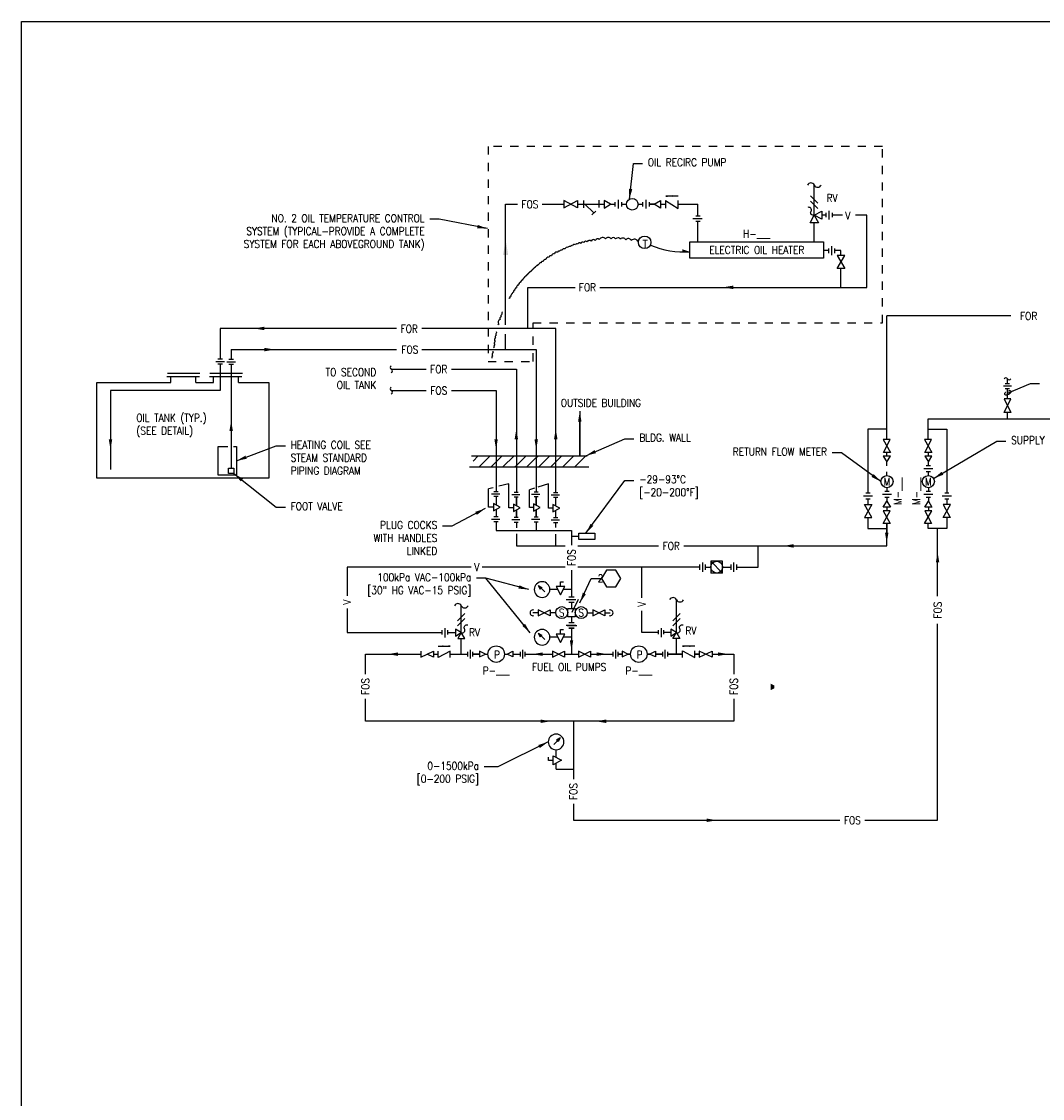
# Model space of a CAD drawing. Header units: inches. Extents: x 3 to 51.9, y 6.1 to 32.1.
# Tile 2 of 5: x 14.9 to 27.2, y 19.1 to 32.1. Entities that reach past the tile are written whole.
import ezdxf
from ezdxf.enums import TextEntityAlignment as Align

# ---------------------------------------------------------------- set-up
doc = ezdxf.new("R2010")
doc.units = ezdxf.units.IN
doc.header["$LTSCALE"] = 0.375
doc.header["$MEASUREMENT"] = 0
doc.linetypes.add('HIDDEN', pattern=[0.375, 0.25, -0.125])
doc.layers.get('0').update_dxf_attribs({"linetype": 'CONTINUOUS'})
doc.layers.add('G-ANNO-NPLT', color=7, linetype='CONTINUOUS', plot=False)
for name, color, linetype in [('M-DETL-HEVY', 5, 'CONTINUOUS'), ('M-DETL-MEDM', 4, 'CONTINUOUS'), ('M-DETL-PATT', 8, 'CONTINUOUS'), ('M-DETL-TEXT', 2, 'CONTINUOUS'), ('M-DETL-THIN', 2, 'CONTINUOUS')]:
    doc.layers.add(name, color=color, linetype=linetype)
doc.styles.add('Romans', font='romans.shx', dxfattribs={"width": 0.85})
doc.dimstyles.new('VA-Lead', dxfattribs={"dimtxt": 0.09375, "dimasz": 0.125, "dimexe": 0.125, "dimexo": 0.03125, "dimgap": 0.02, "dimtad": 1, "dimdec": 5, "dimzin": 0, "dimdsep": 46, "dimlunit": 4, "dimtxsty": 'Romans', "dimcen": 0.125, "dimclrd": 256, "dimclre": 256, "dimclrt": 256, "dimadec": 0, "dimazin": 0, "dimtfac": 1, "dimtdec": 5, "dimtofl": 0, "dimtmove": 0, "dimatfit": 3, "dimfxl": 1, "dimfrac": 2, "dimtolj": 1, "dimtzin": 0, "dimlwd": -1, "dimlwe": -1, "dimarcsym": 0})
doc.dimstyles.new('VA-Loop', dxfattribs={"dimtxt": 0.09375, "dimasz": 0.125, "dimexe": 0.125, "dimexo": 0.03125, "dimgap": 0.02, "dimtad": 1, "dimdec": 5, "dimzin": 0, "dimdsep": 46, "dimlunit": 4, "dimtxsty": 'Romans', "dimcen": 0.125, "dimclrd": 256, "dimclre": 256, "dimclrt": 256, "dimadec": 0, "dimazin": 0, "dimtfac": 1, "dimtdec": 5, "dimtofl": 0, "dimtmove": 0, "dimatfit": 3, "dimldrblk": 'dimloop1', "dimfxl": 1, "dimfrac": 2, "dimtolj": 1, "dimtzin": 0, "dimlwd": -1, "dimlwe": -1, "dimarcsym": 0})

# ---------------------------------------------------------------- blocks, each defined once
blk = doc.blocks.new('dimloop1')
blk.add_line((-0.38, 0), (-1, 0))
blk.add_lwpolyline([(0.15, -0.12, 0.038212), (0.21, -0.1, 0.102096), (0.28, -0.05, 0.184921), (0.3, 0, 0.184921), (0.28, 0.05, 0.102096), (0.21, 0.1, 0.060952), (0.12, 0.13, 0.047258), (-0.01, 0.14), (-0.08, 0.14, 0.047258), (-0.2, 0.13, 0.060952), (-0.29, 0.1, 0.102096), (-0.36, 0.05, 0.184921), (-0.38, 0, 0.184921), (-0.36, -0.05, 0.102096), (-0.29, -0.1, 0.060952), (-0.2, -0.13, 0.011023), (-0.17, -0.13, 0.047258)], format="xyb")
blk = doc.blocks.new('A$C2b54c17e')
at = {"layer": 'M-DETL-THIN'}
for centre, start, end in [((0.022, 0.022), 24.886, 155.8557), ((0.063, 0.041), 204.886, 335.8557)]:
    blk.add_arc(centre, 0.0225, start, end, dxfattribs=at)
blk = doc.blocks.new('A$Ce730c511')
at = {"layer": 'M-DETL-THIN'}
for centre, start, end in [((0.041, 0.063), 114.1443, 245.114), ((0.022, 0.022), 294.1443, 65.114)]:
    blk.add_arc(centre, 0.0225, start, end, dxfattribs=at)
blk = doc.blocks.new('A$C454ca453')
at = {"layer": 'M-DETL-MEDM', "linetype": 'Continuous'}
for centre, start, end in [((0.046, 0.046), 24.886, 155.8557), ((0.128, 0.084), 204.886, 335.8557)]:
    blk.add_arc(centre, 0.0455, start, end, dxfattribs=at)

msp = doc.modelspace()

# ---------------------------------------------------------------- hatches: boundary and pattern name
at = {"layer": 'M-DETL-TEXT'}
h = msp.add_hatch(color=1, dxfattribs=at)
h.dxf.hatch_style = 1
edge = h.paths.add_edge_path()
edge.add_line((23.964078, 24.079704), (23.919259, 24.101884))
edge.add_line((23.919259, 24.101884), (23.919259, 24.026474))
edge.add_line((23.919259, 24.026474), (23.964078, 24.048655))

# ---------------------------------------------------------------- linework, layer by layer
at = {"layer": 'G-ANNO-NPLT', "color": 1}
msp.add_lwpolyline([(14.864454, 32.107543), (41.181544, 32.107543), (41.181544, 13.755743), (14.864454, 13.755743)], close=True, dxfattribs=at)
at = {"layer": 'M-DETL-HEVY', "linetype": 'Continuous'}
for p, q in [((15.773428, 26.588346), (15.773428, 27.742249)), ((15.773428, 27.742249), (16.669757, 27.742249)), ((17.014113, 27.813666), (16.622078, 27.813666)), ((17.019409, 27.854853), (16.627374, 27.854853)), ((16.669757, 27.742249), (16.669757, 27.813666)), ((16.971731, 27.742249), (16.971731, 27.813666)), ((16.971731, 27.742249), (17.183641, 27.742249)), ((17.527997, 27.813666), (17.135962, 27.813666)), ((17.533294, 27.854853), (17.141259, 27.854853)), ((17.183641, 27.742249), (17.183641, 27.813666)), ((17.485615, 27.742249), (17.485615, 27.813666)), ((17.485615, 27.742249), (17.85222, 27.742249)), ((17.85222, 27.742249), (17.85222, 26.588346)), ((17.85222, 26.588346), (15.773428, 26.588346))]:
    msp.add_line(p, q, dxfattribs=at)
at = {"layer": 'M-DETL-HEVY', "linetype": 'HIDDEN'}
msp.add_lwpolyline([(25.269601, 28.463692), (25.269601, 30.598353), (20.501859, 30.598353), (20.501859, 27.998671), (21.046039, 27.998671), (21.046039, 28.463692), (25.269601, 28.463692)], dxfattribs=at)
at = {"layer": 'M-DETL-HEVY', "linetype": 'Continuous'}
msp.add_lwpolyline([(24.557809, 29.445513), (24.557809, 29.247524), (22.941752, 29.247524), (22.941752, 29.445513)], close=True, dxfattribs=at)
at = {"layer": 'M-DETL-MEDM', "linetype": 'Continuous'}
for p, q in [((24.445456, 29.768269), (24.445456, 30.130159)), ((21.654137, 29.942315), (21.654137, 29.855457)), ((21.842892, 29.948878), (21.842892, 29.85756)), ((22.077818, 29.845648), (22.077818, 29.950864)), ((22.413684, 29.845648), (22.413684, 29.950864)), ((22.64861, 29.943921), (22.64861, 29.852603)), ((21.502269, 29.898262), (21.503057, 29.898262)), ((21.673142, 29.898262), (21.782771, 29.794965)), ((21.804203, 29.815414), (21.756935, 29.770317)), ((22.036962, 29.873441), (22.036962, 29.923071)), ((22.118675, 29.873441), (22.118675, 29.923071)), ((22.372827, 29.873441), (22.372827, 29.923071)), ((22.454541, 29.873441), (22.454541, 29.923071)), ((22.510719, 29.898262), (22.454541, 29.898262)), ((24.622921, 29.821087), (24.622921, 29.715451)), ((23.089444, 29.722871), (22.976012, 29.722871)), ((23.065565, 29.75536), (23.011834, 29.75536)), ((23.065565, 29.690383), (23.011834, 29.690383)), ((24.585313, 29.795566), (24.585313, 29.740972)), ((24.660528, 29.795566), (24.660528, 29.740972)), ((24.61555, 29.363467), (24.61555, 29.308873)), ((24.653158, 29.390797), (24.653158, 29.281573)), ((24.690765, 29.363467), (24.690765, 29.308873)), ((17.318748, 27.995165), (17.211599, 27.995165)), ((17.291962, 28.026414), (17.238385, 28.026414)), ((17.451337, 27.991), (17.344188, 27.991)), ((17.42455, 28.022249), (17.370974, 28.022249)), ((17.291962, 27.963916), (17.238385, 27.963916)), ((17.42455, 27.959751), (17.370974, 27.959751)), ((26.827636, 27.698618), (26.732098, 27.698618)), ((26.805923, 27.727904), (26.753811, 27.727904)), ((26.805923, 27.669331), (26.753811, 27.669331)), ((17.427824, 26.971062), (17.460652, 26.971062)), ((20.301615, 26.858333), (21.702006, 26.858333)), ((20.278658, 26.724003), (21.720454, 26.724003)), ((25.878951, 26.701843), (25.768359, 26.701843)), ((25.849091, 26.737966), (25.798219, 26.737966)), ((25.849091, 26.66572), (25.798219, 26.66572)), ((20.643763, 26.394081), (20.544506, 26.394081)), ((20.623912, 26.423662), (20.574282, 26.423662)), ((20.623912, 26.3645), (20.574282, 26.3645)), ((20.887696, 26.386673), (20.788439, 26.386673)), ((20.867845, 26.416254), (20.818215, 26.416254)), ((20.867845, 26.357092), (20.818215, 26.357092)), ((20.844342, 26.254355), (20.844342, 26.357092)), ((21.127825, 26.390429), (21.028568, 26.390429)), ((21.107974, 26.42001), (21.058344, 26.42001)), ((21.107974, 26.360849), (21.058344, 26.360849)), ((21.084472, 26.258112), (21.084472, 26.360849)), ((21.364168, 26.382712), (21.264911, 26.382712)), ((21.344317, 26.412293), (21.294687, 26.412293)), ((21.344317, 26.353131), (21.294687, 26.353131)), ((25.1487, 26.368984), (25.038109, 26.368984)), ((25.118841, 26.405107), (25.067968, 26.405107)), ((25.118841, 26.332861), (25.067968, 26.332861)), ((25.378951, 26.390191), (25.268359, 26.390191)), ((25.349091, 26.426314), (25.298219, 26.426314)), ((25.349091, 26.354069), (25.298219, 26.354069)), ((25.878951, 26.390191), (25.768359, 26.390191)), ((25.849091, 26.426314), (25.798219, 26.426314)), ((25.849091, 26.354069), (25.798219, 26.354069)), ((26.102563, 26.368984), (25.991972, 26.368984)), ((26.072703, 26.405107), (26.021831, 26.405107)), ((26.072703, 26.332861), (26.021831, 26.332861)), ((20.566381, 26.236785), (20.507628, 26.236785)), ((20.844342, 26.111882), (20.844342, 26.202675)), ((20.643763, 26.089709), (20.544506, 26.089709)), ((20.623912, 26.11929), (20.574282, 26.11929)), ((20.623912, 26.060129), (20.574282, 26.060129)), ((20.887696, 26.082301), (20.788439, 26.082301)), ((20.867845, 26.111882), (20.818215, 26.111882)), ((20.867845, 26.05272), (20.818215, 26.05272)), ((21.127825, 26.086058), (21.028568, 26.086058)), ((21.107974, 26.115639), (21.058344, 26.115639)), ((21.107974, 26.056477), (21.058344, 26.056477)), ((21.364168, 26.07834), (21.264911, 26.07834)), ((21.344317, 26.107921), (21.294687, 26.107921)), ((21.344317, 26.048759), (21.294687, 26.048759)), ((23.06173, 25.4804), (23.06173, 25.542554)), ((23.096485, 25.455359), (23.096485, 25.568762)), ((23.13124, 25.480984), (23.13124, 25.543138)), ((23.337483, 25.583277), (23.195048, 25.583277)), ((23.195048, 25.583277), (23.195048, 25.440844)), ((23.337483, 25.440844), (23.195048, 25.583277)), ((23.337483, 25.440844), (23.337483, 25.583277)), ((23.439543, 25.480984), (23.439543, 25.543138)), ((23.474298, 25.454776), (23.474298, 25.568179)), ((23.509053, 25.4804), (23.509053, 25.542554)), ((23.337483, 25.440844), (23.195048, 25.440844)), ((21.324888, 25.278061), (21.376075, 25.175631)), ((21.432136, 25.278061), (21.324888, 25.278061)), ((21.376075, 25.175631), (21.432136, 25.278061)), ((21.378511, 25.333068), (21.415072, 25.333068)), ((21.378511, 25.278061), (21.378511, 25.333068)), ((21.541849, 25.148381), (21.477699, 25.148381)), ((20.178864, 24.721346), (20.178864, 25.045051)), ((21.564488, 25.116111), (21.447512, 25.116111)), ((21.541849, 25.083841), (21.477699, 25.083841)), ((21.593363, 25.122333), (21.515867, 24.964757)), ((22.780518, 24.721346), (22.780518, 25.117067)), ((21.18052, 24.959554), (21.180325, 24.959554)), ((21.841997, 24.959554), (21.842192, 24.959554)), ((19.948814, 24.697509), (19.948814, 24.748746)), ((19.981767, 24.773144), (19.981767, 24.663351)), ((20.014719, 24.697509), (20.014719, 24.748746)), ((21.378511, 24.756572), (21.415072, 24.756572)), ((21.378511, 24.701565), (21.378511, 24.756572)), ((21.564488, 24.806204), (21.447512, 24.806204)), ((21.458029, 24.806204), (21.575005, 24.806204)), ((21.541849, 24.838474), (21.477699, 24.838474)), ((21.541849, 24.773934), (21.477699, 24.773934)), ((21.480669, 24.773934), (21.544818, 24.773934)), ((22.562121, 24.700606), (22.562121, 24.751843)), ((22.595074, 24.776241), (22.595074, 24.666449)), ((22.628026, 24.700606), (22.628026, 24.751843)), ((21.343281, 24.664761), (21.250457, 24.664761)), ((21.324888, 24.701565), (21.376075, 24.599134)), ((21.432136, 24.701565), (21.324888, 24.701565)), ((21.376075, 24.599134), (21.432136, 24.701565)), ((21.511259, 24.664761), (21.411992, 24.664761)), ((22.710282, 24.721346), (22.628026, 24.721346)), ((20.25512, 24.489772), (20.25512, 24.430564)), ((20.284412, 24.513681), (20.284412, 24.406654)), ((20.313704, 24.489772), (20.313704, 24.430564)), ((20.470889, 24.460168), (20.399244, 24.496116)), ((20.731831, 24.460168), (20.803476, 24.496116)), ((20.889016, 24.489772), (20.889016, 24.430564)), ((20.918309, 24.513681), (20.918309, 24.406654)), ((20.947601, 24.489772), (20.947601, 24.430564)), ((22.011781, 24.489772), (22.011781, 24.430564)), ((22.041073, 24.513681), (22.041073, 24.406654)), ((22.070365, 24.489772), (22.070365, 24.430564)), ((22.193373, 24.460168), (22.121728, 24.496116)), ((22.454315, 24.460168), (22.52596, 24.496116)), ((22.6115, 24.489772), (22.6115, 24.430564)), ((22.640793, 24.513681), (22.640793, 24.406654)), ((22.670085, 24.489772), (22.670085, 24.430564)), ((19.76603, 24.460168), (19.767896, 24.460168)), ((20.399244, 24.460168), (20.313704, 24.460168)), ((22.121728, 24.460168), (22.070365, 24.460168)), ((22.52596, 24.460168), (22.6115, 24.460168)), ((22.6115, 24.460168), (22.52596, 24.460168)), ((23.055289, 24.460605), (22.99949, 24.460605)), ((23.133721, 24.460605), (23.131854, 24.460605)), ((21.233277, 23.176664), (21.233277, 23.213226)), ((21.288284, 23.176664), (21.233277, 23.176664))]:
    msp.add_line(p, q, dxfattribs=at)
at = {"layer": 'M-DETL-MEDM', "linetype": 'ByBlock'}
for p, q in [((21.654137, 29.898262), (21.842892, 29.898262)), ((21.288284, 23.230287), (21.390714, 23.1791)), ((21.288284, 23.123039), (21.288284, 23.230287)), ((21.390714, 23.1791), (21.288284, 23.123039))]:
    msp.add_line(p, q, dxfattribs=at)
at = {"layer": 'M-DETL-MEDM', "linetype": 'Continuous'}
for points in [[(21.585383, 29.942315), (21.585383, 29.853786), (21.419944, 29.942315), (21.419944, 29.853786), (21.585383, 29.942315)], [(21.904177, 29.944914), (21.904177, 29.85161), (21.980784, 29.898262), (21.904177, 29.944914)], [(22.587325, 29.944914), (22.587325, 29.85161), (22.510719, 29.898262), (22.587325, 29.944914)], [(22.64861, 29.943921), (22.801852, 29.849211), (22.801852, 29.943921)], [(24.538142, 29.81719), (24.538142, 29.719348), (24.445456, 29.768269), (24.538142, 29.81719)], [(24.494377, 29.675583), (24.396535, 29.675583), (24.445456, 29.768269), (24.494377, 29.675583)], [(24.812825, 29.122662), (24.720057, 29.122662), (24.812825, 29.280599), (24.720057, 29.280599), (24.812825, 29.122662)], [(26.81895, 27.54544), (26.740781, 27.54544), (26.81895, 27.383253), (26.740781, 27.383253), (26.81895, 27.54544)], [(17.460652, 26.971062), (17.460652, 26.623235), (17.238883, 26.623235), (17.238883, 26.971062), (17.357148, 26.971062)], [(25.363468, 27.054267), (25.277204, 27.054267), (25.366787, 26.897732), (25.280523, 26.897732), (25.363468, 27.054267)], [(25.863468, 27.054267), (25.777204, 27.054267), (25.866787, 26.897732), (25.780523, 26.897732), (25.863468, 27.054267)], [(25.36583, 26.853215), (25.27957, 26.853215), (25.323655, 26.784411), (25.36583, 26.853215)], [(25.866785, 26.853215), (25.780525, 26.853215), (25.823655, 26.784411), (25.86583, 26.853215)], [(25.36583, 26.238819), (25.27957, 26.238819), (25.323655, 26.307624), (25.36583, 26.238819)], [(25.866785, 26.238819), (25.780525, 26.238819), (25.823655, 26.307624), (25.86583, 26.238819)], [(20.566381, 26.2798), (20.566381, 26.190842), (20.647587, 26.236756), (20.566381, 26.2798)], [(20.810314, 26.272392), (20.810314, 26.183434), (20.891519, 26.229348), (20.810314, 26.272392)], [(21.050443, 26.276149), (21.050443, 26.18719), (21.131649, 26.233104), (21.050443, 26.276149)], [(21.286786, 26.268431), (21.286786, 26.179473), (21.367992, 26.225387), (21.286786, 26.268431)], [(25.053592, 26.112606), (25.139856, 26.112606), (25.053592, 26.269141), (25.139856, 26.269141), (25.053592, 26.112606)], [(25.363468, 26.037768), (25.277204, 26.037768), (25.363468, 26.194302), (25.277204, 26.194302), (25.363468, 26.037768)], [(25.863468, 26.037768), (25.777204, 26.037768), (25.866787, 26.194302), (25.780523, 26.194302), (25.863468, 26.037768)], [(26.090399, 26.112606), (26.004136, 26.112606), (26.090399, 26.269141), (26.004136, 26.269141), (26.08708, 26.112606)], [(21.252956, 24.994008), (21.252956, 24.925192), (21.107889, 24.994008), (21.107889, 24.925192), (21.252956, 24.994008)], [(21.769562, 24.994008), (21.769562, 24.925192), (21.914628, 24.994008), (21.914628, 24.925192), (21.769562, 24.994008)], [(20.108627, 24.762562), (20.108627, 24.678186), (20.178864, 24.721346), (20.108627, 24.762562)], [(22.710282, 24.762562), (22.710282, 24.678186), (22.780518, 24.721346), (22.710282, 24.762562)], [(20.137648, 24.65111), (20.222024, 24.65111), (20.178864, 24.721346), (20.137648, 24.65111)], [(22.821734, 24.65111), (22.737358, 24.65111), (22.780518, 24.721346), (22.821734, 24.65111)], [(19.689464, 24.495882), (19.689464, 24.423581), (19.844462, 24.495882)], [(19.844462, 24.495882), (19.844462, 24.423581), (19.766963, 24.45973)], [(20.045957, 24.421172), (20.045957, 24.498291), (19.900261, 24.421172), (19.900261, 24.498291)], [(20.399244, 24.496116), (20.399244, 24.425888), (20.470889, 24.460168)], [(20.803476, 24.496116), (20.803476, 24.425888), (20.731831, 24.460168)], [(21.427822, 24.494576), (21.427822, 24.42576), (21.282755, 24.494576), (21.282755, 24.42576), (21.427822, 24.494576)], [(21.594696, 24.494576), (21.594696, 24.42576), (21.739762, 24.494576), (21.739762, 24.42576), (21.594696, 24.494576)], [(22.121728, 24.496116), (22.121728, 24.425888), (22.193373, 24.460168)], [(22.52596, 24.496116), (22.52596, 24.425888), (22.454315, 24.460168)], [(22.853794, 24.421609), (22.853794, 24.498729), (22.99949, 24.421609), (22.99949, 24.498729)], [(23.055289, 24.49632), (23.055289, 24.424019), (23.210286, 24.496317)], [(23.210286, 24.496317), (23.210286, 24.424019), (23.055289, 24.49632)]]:
    msp.add_lwpolyline(points, dxfattribs=at)
at = {"layer": 'M-DETL-MEDM'}
for points in [[(24.445456, 29.768269, -0.735190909), (24.405952, 29.814519), (24.405952, 29.814519, 0.735190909), (24.367379, 29.859678)], [(20.178864, 24.721346, 0.735190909), (20.218368, 24.767596), (20.218368, 24.767596, -0.735190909), (20.256941, 24.812755)], [(22.780518, 24.721346, 0.735190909), (22.820023, 24.767596), (22.820023, 24.767596, -0.735190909), (22.858596, 24.812755)]]:
    msp.add_lwpolyline(points, format="xyb", dxfattribs=at)
at = {"layer": 'M-DETL-MEDM', "linetype": 'Continuous'}
for points in [[(17.429612, 26.709982), (17.429612, 26.642771), (17.365912, 26.642771), (17.365912, 26.709982)], [(21.793032, 25.922074), (21.793032, 25.846139), (21.597843, 25.846139), (21.597843, 25.922074)], [(21.556552, 25.012217), (21.556552, 24.910101), (21.465966, 24.910101), (21.465966, 25.012217)]]:
    msp.add_lwpolyline(points, close=True, dxfattribs=at)
for centre, radius in [((22.24575, 29.898261), 0.070322), ((22.396147, 29.438161), 0.075547), ((25.323656, 26.546016), 0.073465), ((25.823656, 26.546016), 0.073465), ((23.266264, 25.51206), 0.071218), ((21.393497, 24.962039), 0.072474), ((21.629021, 24.962039), 0.072474), ((20.60136, 24.460168), 0.099677), ((22.324408, 24.460168), 0.099677)]:
    msp.add_circle(centre, radius, dxfattribs=at)
at = {"layer": 'M-DETL-MEDM', "linetype": 'ByBlock'}
for centre, start, end in [((21.155815, 25.241257), 90, 270), ((21.155815, 25.241257), 270, 90), ((21.155815, 24.664761), 90, 270), ((21.155815, 24.664761), 270, 90), ((21.325088, 23.39936), 0, 180), ((21.325088, 23.39936), 180, 0)]:
    msp.add_arc(centre, 0.094642, start, end, dxfattribs=at)
at = {"layer": 'M-DETL-MEDM', "linetype": 'Continuous'}
msp.add_arc((22.323845, 24.460166), 0.099677, 270, 270, dxfattribs=at)
at = {"layer": 'M-DETL-PATT', "linetype": 'Continuous'}
for p, q in [((20.320649, 26.794662), (20.384317, 26.858333)), ((20.394356, 26.724003), (20.528686, 26.858333)), ((20.599354, 26.784634), (20.673052, 26.858333)), ((20.683092, 26.724003), (20.817422, 26.858333)), ((20.844342, 26.740887), (20.961788, 26.858333)), ((20.971827, 26.724003), (21.084472, 26.836647)), ((21.084472, 26.836647), (21.106157, 26.858333)), ((21.116193, 26.724003), (21.250523, 26.858333)), ((21.320815, 26.784255), (21.394892, 26.858333)), ((21.404929, 26.724003), (21.539259, 26.858333)), ((21.549298, 26.724003), (21.683628, 26.858333)), ((20.538722, 26.724003), (20.599354, 26.784634)), ((20.827458, 26.724003), (20.844342, 26.740887)), ((21.260562, 26.724003), (21.320815, 26.784255))]:
    msp.add_line(p, q, dxfattribs=at)
at = {"layer": 'M-DETL-TEXT'}
msp.add_lwpolyline([(22.10596, 25.375058), (22.048265, 25.47499), (21.932873, 25.47499), (21.875177, 25.375058), (21.932873, 25.275126), (22.048265, 25.275126)], close=True, dxfattribs=at)
at = {"layer": 'M-DETL-THIN'}
for p, q in [((24.48965, 29.911575), (24.401262, 29.999963)), ((24.48965, 29.849075), (24.401262, 29.937463)), ((20.134669, 24.864652), (20.223058, 24.953041)), ((20.134669, 24.802152), (20.223058, 24.890541)), ((22.736324, 24.864652), (22.824713, 24.953041)), ((22.736324, 24.802152), (22.824713, 24.890541))]:
    msp.add_line(p, q, dxfattribs=at)
at = {"layer": 'M-DETL-THIN', "linetype": 'Continuous'}
for p, q in [((21.158243, 29.898262), (21.419944, 29.898262)), ((21.585383, 29.898262), (21.654137, 29.898262)), ((21.842892, 29.898262), (21.904177, 29.898262)), ((21.980784, 29.898262), (22.036962, 29.898262)), ((22.118675, 29.898262), (22.175427, 29.898262)), ((22.316072, 29.898262), (22.372827, 29.898262)), ((22.454541, 29.898262), (22.510719, 29.898262)), ((22.587325, 29.898262), (22.64861, 29.898262)), ((22.801852, 29.898262), (23.036188, 29.898262)), ((23.036188, 29.75536), (23.036188, 29.898262)), ((23.036188, 29.445513), (23.036188, 29.690383)), ((24.585313, 29.768269), (24.538142, 29.768269)), ((24.785073, 29.768269), (24.660528, 29.768269)), ((24.445456, 29.445513), (24.445456, 29.675583)), ((24.61555, 29.340881), (24.557809, 29.340881)), ((24.766441, 28.894141), (24.766441, 29.122662)), ((25.320336, 27.054267), (25.320336, 28.550556)), ((26.819274, 28.550556), (25.320336, 28.550556)), ((17.265174, 28.397536), (17.265174, 28.026414)), ((19.397682, 28.397536), (17.265174, 28.397536)), ((21.320815, 28.397536), (19.701253, 28.397536)), ((21.320815, 26.412293), (21.320815, 28.397536)), ((20.715233, 28.142261), (20.715233, 28.329024)), ((17.397762, 28.142261), (17.397762, 28.022249)), ((17.397762, 28.142261), (19.397682, 28.142261)), ((17.265174, 27.963916), (17.265174, 27.646401)), ((17.397762, 27.959751), (17.397762, 26.709982)), ((19.333459, 27.904955), (19.755548, 27.904955)), ((26.779867, 27.727904), (26.779867, 27.788725)), ((15.939371, 27.646401), (15.939371, 26.69126)), ((17.265174, 27.646401), (15.939371, 27.646401)), ((19.333459, 27.647051), (19.755548, 27.647051)), ((26.779867, 27.54544), (26.779867, 27.669331)), ((26.779867, 27.304267), (26.779867, 27.383253)), ((25.820336, 27.304267), (28.971729, 27.304267)), ((25.820336, 27.054267), (25.820336, 27.304267)), ((25.323655, 26.853215), (25.323655, 26.897732)), ((25.823655, 26.853215), (25.823655, 26.897732)), ((25.323655, 26.737966), (25.323655, 26.784411)), ((25.823655, 26.737966), (25.823655, 26.784411)), ((25.323655, 26.619482), (25.323655, 26.66572)), ((25.823655, 26.619482), (25.823655, 26.66572)), ((20.563867, 26.471361), (20.507628, 26.456789)), ((20.507628, 26.236785), (20.507628, 26.456789)), ((21.065644, 26.467202), (21.003563, 26.448357)), ((25.323655, 26.472552), (25.323655, 26.426314)), ((25.823655, 26.472552), (25.823655, 26.426314)), ((20.599354, 26.3645), (20.599354, 26.262324)), ((20.844342, 26.357092), (20.844342, 26.254355)), ((21.084472, 26.360849), (21.084472, 26.258112)), ((21.320815, 26.250394), (21.320815, 26.353131)), ((25.093405, 26.332861), (25.093405, 26.269141)), ((25.323655, 26.354069), (25.323655, 26.307624)), ((25.823655, 26.354069), (25.823655, 26.307624)), ((26.047267, 26.332861), (26.047267, 26.269141)), ((20.599354, 26.209485), (20.599354, 26.11929)), ((20.844342, 26.202675), (20.844342, 26.111882)), ((21.084472, 26.115639), (21.084472, 26.206431)), ((21.084472, 26.206431), (21.084472, 26.115639)), ((21.320815, 26.107921), (21.320815, 26.198714)), ((25.323655, 26.238819), (25.323655, 26.194302)), ((25.823655, 26.238819), (25.823655, 26.194302)), ((20.844342, 26.05272), (20.844342, 25.988836)), ((21.084472, 26.056477), (21.084472, 25.956004)), ((21.320815, 25.989373), (21.320815, 26.048759)), ((25.320336, 26.037768), (25.320336, 25.877181)), ((25.320336, 25.768663), (25.320336, 26.037768)), ((21.320815, 25.768663), (21.320815, 25.912157)), ((25.935461, 25.159748), (25.935461, 25.977784)), ((21.597843, 25.882457), (21.511259, 25.882457)), ((21.589384, 25.768663), (22.563994, 25.768663)), ((22.867565, 25.768663), (25.320336, 25.768663)), ((23.765045, 25.511477), (23.765045, 25.768663)), ((18.798699, 25.511477), (18.798699, 25.166739)), ((20.29884, 25.511477), (18.798699, 25.511477)), ((21.432771, 25.511477), (20.432768, 25.511477)), ((21.511259, 25.477256), (21.511259, 25.148381)), ((23.06173, 25.511477), (21.589384, 25.511477)), ((22.361061, 25.140655), (22.361061, 25.511477)), ((23.13124, 25.512061), (23.195094, 25.512061)), ((23.337483, 25.512061), (23.439543, 25.512061)), ((23.509053, 25.511477), (23.765045, 25.511477)), ((21.108293, 25.291826), (21.152355, 25.267652)), ((21.108293, 25.291826), (21.132467, 25.247764)), ((21.108293, 25.291826), (21.187194, 25.213018)), ((21.123291, 25.276875), (21.136845, 25.252142)), ((21.123291, 25.276828), (21.147977, 25.263274)), ((21.152355, 25.267652), (21.132467, 25.247764)), ((21.343281, 25.241257), (21.250457, 25.241257)), ((21.511259, 25.241257), (21.411992, 25.241257)), ((18.798699, 25.010489), (18.798699, 24.721346)), ((21.511259, 25.083841), (21.511259, 25.012217)), ((21.107889, 24.959554), (21.044738, 24.959554)), ((21.321066, 24.959554), (21.252956, 24.959554)), ((21.511259, 24.910101), (21.511259, 24.838474)), ((21.701452, 24.959554), (21.769562, 24.959554)), ((21.914628, 24.959554), (21.977779, 24.959554)), ((22.361061, 24.721346), (22.361061, 24.984405)), ((21.511259, 24.773934), (21.511259, 24.460168)), ((25.935461, 22.451864), (25.935461, 24.826293)), ((18.798699, 24.721346), (19.948814, 24.721346)), ((20.014719, 24.721346), (20.108627, 24.721346)), ((20.178864, 24.460168), (20.178864, 24.65111)), ((21.108293, 24.715329), (21.152355, 24.691156)), ((21.108293, 24.715329), (21.132467, 24.671268)), ((21.108293, 24.715329), (21.187194, 24.636521)), ((21.123291, 24.700378), (21.136845, 24.675646)), ((21.123291, 24.700332), (21.147977, 24.686778)), ((21.152355, 24.691156), (21.132467, 24.671268)), ((22.562121, 24.721346), (22.361061, 24.721346)), ((22.780518, 24.460168), (22.780518, 24.65111)), ((19.844462, 24.460168), (19.900261, 24.460168)), ((20.045957, 24.460168), (20.25512, 24.460168)), ((20.313704, 24.460168), (20.399244, 24.460168)), ((20.470889, 24.460168), (20.501683, 24.460168)), ((20.701037, 24.460168), (20.731831, 24.460168)), ((20.803476, 24.460168), (20.889016, 24.460168)), ((20.947601, 24.460168), (21.282755, 24.460168)), ((21.427822, 24.460168), (21.594696, 24.460168)), ((21.739762, 24.460168), (22.011781, 24.460168)), ((22.070365, 24.460168), (22.121728, 24.460168)), ((22.224167, 24.460168), (22.193373, 24.460168)), ((22.193373, 24.460168), (22.224167, 24.460168)), ((22.454315, 24.460168), (22.423521, 24.460168)), ((22.423521, 24.460168), (22.454315, 24.460168)), ((22.52596, 24.460168), (22.6115, 24.460168)), ((22.853794, 24.460168), (22.670085, 24.460168)), ((22.670085, 24.460168), (22.853794, 24.460168)), ((22.99949, 24.460168), (23.055289, 24.460168)), ((21.534251, 23.649323), (21.534251, 22.94948)), ((21.375657, 23.446882), (21.296849, 23.367981)), ((21.375657, 23.446882), (21.331595, 23.422708)), ((21.375657, 23.446882), (21.351483, 23.40282)), ((21.325088, 23.211894), (21.325088, 23.304718)), ((21.351483, 23.40282), (21.331595, 23.422708)), ((21.360705, 23.431884), (21.335973, 23.41833)), ((21.360659, 23.431884), (21.347105, 23.407198)), ((21.325088, 23.069261), (21.325088, 23.143183)), ((21.325088, 23.069261), (21.534251, 23.069261)), ((21.534251, 22.650373), (21.534251, 22.451864)), ((21.534251, 22.451864), (24.755594, 22.451864)), ((25.054701, 22.451864), (25.935461, 22.451864))]:
    msp.add_line(p, q, dxfattribs=at)
for points in [[(20.715233, 28.439227), (20.715233, 28.439227), (20.715233, 29.898262), (20.859136, 29.898262)], [(21.85337, 28.894141), (25.07991, 28.894141), (25.07991, 29.768269), (24.942934, 29.768269)], [(24.766441, 29.280599), (24.766441, 29.340881), (24.690765, 29.340881)], [(20.981787, 28.397536), (20.981787, 28.894141), (21.554263, 28.894141)], [(19.701253, 28.142261), (19.701253, 28.142261), (21.084472, 28.142261), (21.084472, 26.42001)], [(20.059119, 27.904955), (20.844342, 27.904955), (20.844342, 26.416254)], [(20.059119, 27.647051), (20.599354, 27.647051), (20.599354, 26.423662)], [(25.317017, 27.181603), (25.093405, 27.181603), (25.093405, 26.405107)], [(25.823655, 27.181603), (26.047267, 27.181603), (26.047267, 26.405107)], [(20.810314, 26.229313), (20.754783, 26.229313), (20.754783, 26.520836), (20.633147, 26.489316)], [(21.050443, 26.233116), (21.003563, 26.233116), (21.003563, 26.448357)], [(21.286786, 26.226822), (21.233262, 26.226822), (21.233262, 26.518092), (21.10436, 26.478956)], [(20.599354, 26.060129), (20.599354, 25.956004), (21.511259, 25.956004), (21.511259, 25.776363)], [(25.093405, 26.112606), (25.093405, 25.977784), (25.317017, 25.977784)], [(26.047267, 26.112606), (26.047267, 25.977784), (25.820336, 25.977784), (25.820336, 26.037768)], [(20.844342, 25.914549), (20.844342, 25.768663), (21.433134, 25.768663)], [(19.020585, 24.219606), (19.020585, 24.219606), (19.020585, 24.460168), (19.689464, 24.460168)], [(23.210286, 24.460168), (23.472482, 24.460168), (23.472482, 24.219606)], [(23.472482, 23.920499), (23.472482, 23.649323), (19.020585, 23.649323), (19.020585, 23.920499), (19.020585, 23.920499)]]:
    msp.add_lwpolyline(points, dxfattribs=at)
for points in [[(22.321018, 29.443127, 0.52056705), (22.233888, 29.461236, 0.52056705), (22.166276, 29.470291, 0.52056705), (22.101927, 29.477579, 0.52056705), (22.043754, 29.480221, 0.52056705), (21.988666, 29.481101, 0.52056705), (21.923442, 29.47978, 0.52056705), (21.846888, 29.471802, 0.52056705), (21.79897, 29.462587, 0.52056705), (21.747233, 29.45376, 0.52056705), (21.700628, 29.444782, 0.52056705), (21.661974, 29.436717, 0.52056705), (21.620955, 29.425976, 0.52056705), (21.586711, 29.41733, 0.52056705), (21.559409, 29.408247, 0.52056705), (21.522084, 29.396301, 0.52056705), (21.497007, 29.386977, 0.52056705), (21.471229, 29.37687, 0.52056705), (21.431932, 29.358188, 0.52056705), (21.398329, 29.3428, 0.52056705), (21.368629, 29.330355, 0.52056705), (21.344199, 29.318389, 0.52056705), (21.306835, 29.299243, 0.52056705), (21.269231, 29.274985, 0.52056705), (21.238707, 29.256104, 0.52056705), (21.200568, 29.229292, 0.52056705), (21.169819, 29.20717, 0.52056705), (21.142729, 29.189163, 0.52056705), (21.117538, 29.170517, 0.52056705), (21.099345, 29.156228, 0.52056705), (21.081265, 29.142654, 0.52056705), (21.065986, 29.130261, 0.52056705), (21.055103, 29.121053, 0.52056705), (21.044961, 29.111693, 0.52056705), (21.038384, 29.105081, 0.52056705), (21.030924, 29.098569, 0.52056705), (21.026507, 29.094466, 0.52056705), (21.023005, 29.090959, 0.52056705), (21.020013, 29.088, 0.52056705), (21.017189, 29.08617, 0.52056705), (21.014332, 29.083443, 0.52056705), (21.010917, 29.080814, 0.52056705), (21.008188, 29.079178, 0.52056705), (21.00537, 29.077421, 0.52056705), (21.00314, 29.07551, 0.52056705), (21.000559, 29.073206, 0.52056705), (20.997909, 29.070764, 0.52056705), (20.995363, 29.068254, 0.52056705), (20.99234, 29.065181, 0.52056705), (20.989382, 29.062259, 0.52056705), (20.986284, 29.059164, 0.52056705), (20.983248, 29.056048, 0.52056705), (20.98089, 29.053409, 0.52056705), (20.97839, 29.050877, 0.52056705), (20.975187, 29.047781, 0.52056705), (20.97221, 29.044314, 0.52056705), (20.968934, 29.041539, 0.52056705), (20.965978, 29.038479, 0.52056705), (20.962636, 29.035062, 0.52056705), (20.959307, 29.031277, 0.52056705), (20.956265, 29.027836, 0.52056705), (20.952248, 29.023707, 0.52056705), (20.947197, 29.018316, 0.52056705), (20.938525, 29.008017, 0.52056705), (20.932675, 29.000965, 0.52056705), (20.925737, 28.992885, 0.52056705), (20.916889, 28.982672, 0.52056705), (20.908346, 28.971544, 0.52056705), (20.898277, 28.95874, 0.52056705), (20.887598, 28.948069, 0.52056705), (20.87692, 28.934503, 0.52056705), (20.864411, 28.916668, 0.52056705), (20.848697, 28.895163, 0.52056705), (20.836926, 28.877365, 0.52056705), (20.822367, 28.856937, 0.52056705), (20.809799, 28.835657, 0.52056705), (20.795468, 28.814311, 0.52056705), (20.780767, 28.789515, 0.52056705), (20.765145, 28.764983, 0.15362051), (20.753765, 28.760297, 0.15362051)], [(20.676701, 28.599296, 0.36804321), (20.672753, 28.568234, 0.52056705), (20.660948, 28.537301, 0.52056705), (20.648582, 28.50533, 0.52056705), (20.63239, 28.450158, 0.240376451), (20.618867, 28.436069, 0.240376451)], [(20.602214, 28.359004, 0.187467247), (20.607306, 28.34653, 0.52056705), (20.599524, 28.316666, 0.52056705), (20.594052, 28.282063, 0.52056705), (20.587399, 28.240189, 0.52056705), (20.584653, 28.201145, 0.318467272), (20.573662, 28.180793, 0.318467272)], [(20.558362, 28.122805, 0.226439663), (20.564813, 28.105547, 0.52056705), (20.558159, 28.063674, 0.309477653), (20.546911, 28.039139, 0.309477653)], [(20.572975, 28.182489, 0.187467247), (20.578066, 28.170015, 0.175484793), (20.568283, 28.161717, 0.175484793)]]:
    msp.add_lwpolyline(points, format="xyb", dxfattribs=at)
for centre, radius, start, end in [((22.882062, 30.4136), 1.091834, 247.487325, 273.133975), ((21.044738, 24.959554), 0.03478, 70.8670926, 289.1329074), ((21.977779, 24.959554), 0.03478, 250.8670926, 109.1329074)]:
    msp.add_arc(centre, radius, start, end, dxfattribs=at)
for points in [[(20.745513, 29.286933), (20.715233, 29.468614), (20.684953, 29.286933)], [(22.852403, 29.354539), (22.847133, 29.323877), (22.941752, 29.323401)], [(23.46664, 28.873308), (23.34164, 28.894141), (23.46664, 28.914974)], [(17.800328, 28.376703), (17.675328, 28.397536), (17.800328, 28.41837)], [(17.800328, 28.163094), (17.925328, 28.142261), (17.800328, 28.121428)], [(17.376929, 27.156611), (17.397762, 27.281611), (17.418596, 27.156611)], [(20.823509, 27.058247), (20.844342, 27.183247), (20.865176, 27.058247)], [(21.299982, 27.058247), (21.320815, 27.183247), (21.341648, 27.058247)], [(15.960204, 27.058147), (15.939371, 26.933147), (15.918538, 27.058147)], [(20.620187, 27.058147), (20.599354, 26.933147), (20.578521, 27.058147)], [(21.105305, 27.058147), (21.084472, 26.933147), (21.063638, 27.058147)], [(25.341169, 25.929045), (25.320336, 25.804045), (25.299503, 25.929045)], [(24.195625, 25.74783), (24.070625, 25.768663), (24.195625, 25.789496)], [(25.914628, 25.568766), (25.935461, 25.693766), (25.956294, 25.568766)], [(21.532092, 24.628316), (21.511259, 24.503316), (21.490425, 24.628316)], [(19.41454, 24.439334), (19.28954, 24.460168), (19.41454, 24.481001)], [(21.163244, 24.439334), (21.038244, 24.460168), (21.163244, 24.481001)], [(21.816325, 24.481425), (21.941325, 24.460591), (21.816325, 24.439758)], [(23.282987, 24.481425), (23.407987, 24.460591), (23.282987, 24.439758)], [(21.136737, 23.670156), (21.261737, 23.649323), (21.136737, 23.628489)], [(21.930644, 23.628489), (21.805644, 23.649323), (21.930644, 23.670156)], [(23.144922, 22.472697), (23.269922, 22.451864), (23.144922, 22.431031)]]:
    msp.add_solid(points, dxfattribs=at)

# ---------------------------------------------------------------- block references
at = {"color": 6}
for name, p in [('A$Ce730c511', (19.301506, 27.862063)), ('A$C2b54c17e', (26.736976, 27.756771)), ('A$Ce730c511', (19.301506, 27.60416))]:
    msp.add_blockref(name, p, dxfattribs=at)
at = {"layer": 'M-DETL-MEDM', "color": 6}
for p in [(24.358665, 30.0655), (22.693727, 25.052407), (20.092072, 24.980392)]:
    msp.add_blockref('A$C454ca453', p, dxfattribs=at)

# ---------------------------------------------------------------- texts
at = {"layer": 'M-DETL-TEXT', "linetype": 'ByBlock', "style": 'Romans'}
msp.add_text('T', height=0.09375, dxfattribs=at).set_placement((22.400609, 29.416417), align=Align.MIDDLE)
at = {"layer": 'M-DETL-TEXT', "linetype": 'ByBlock', "char_height": 0.09375, "style": 'Romans'}
for s, insert, width, attachment_point in [('\\pxql;OIL RECIRC PUMP', (22.988128, 30.452838), 1.10901882, 2), ('FOS', (21.008689, 29.898262), 0.23660714, 5), ('RV', (24.65982, 30.021312), 0.15178571, 2), ('\\pxqr;NO. 2 OIL TEMPERATURE CONTROL SYSTEM (TYPICAL-PROVIDE A COMPLETE SYSTEM FOR EACH ABOVEGROUND TANK)', (17.26141, 29.77674), 2.47420016, 1), ('V', (24.850247, 29.809183), 0.07142857, 2), ('H-___', (23.749781, 29.53717), 1.38451978, 5), ('ELECTRIC OIL HEATER', (23.749781, 29.346519), 1.74858351, 5), ('FOR', (21.703816, 28.894141), 0.23660714, 5), ('FOR', (27.035827, 28.547382), 0.24107143, 5), ('FOR', (19.549467, 28.392759), 0.23660714, 5), ('FOS', (19.55778, 28.142261), 0.23660714, 5), ('\\pxqr;TO SECOND OIL TANK', (18.444797, 27.915928), 0.70634183, 1), ('FOR', (19.907334, 27.904955), 0.23660714, 5), ('FOS', (19.907334, 27.647051), 0.23660714, 5), ('OUTSIDE BUILDING', (21.381984, 27.544605), 1.1782553, 1), ('OIL TANK (TYP.) (SEE DETAIL)', (16.251126, 27.363943), 1.125, 1), ('BLDG. WALL', (22.329709, 27.123936), 0.8125, 1), ('SUPPLY FLOW METER', (26.824532, 27.093752), 1.3673861, 1), ('HEATING COIL SEE STEAM STANDARD PIPING DIAGRAM', (18.116749, 27.036968), 1.10523332, 1), ('\\pxqr;RETURN FLOW METER', (23.287157, 26.953685), 1.31101873, 1), ('\\pxql;-29-93%%DC [-20-200%%DF]', (22.716682, 26.619451), 0.77394672, 2), ('M', (25.323367, 26.544247), 0.09036914, 5), ('M', (25.823367, 26.544247), 0.09036914, 5), ('FOOT VALVE', (18.116749, 26.295455), 0.94967416, 1), ('\\pxqr;PLUG COCKS WITH HANDLES LINKED', (18.966183, 26.067502), 0.9223721, 1), ('FOR', (22.715779, 25.768663), 0.24107143, 5), ('V', (20.365804, 25.511477), 0.07142857, 5), ('\\pxqr;100kPa VAC-100kPa\\P[30" HG VAC-15 PSIG]', (18.869998, 25.436553), 1.43035701, 1), ('\\pxqd;2', (21.827064, 25.424265), 0.32876443, 1), ('S', (21.392224, 24.962533), 0.09036914, 5), ('S', (21.627748, 24.962533), 0.09036914, 5), ('RV', (20.338795, 24.770512), 0.15178571, 2), ('RV', (22.955018, 24.790476), 0.15178571, 2), ('P', (20.610549, 24.45516), 0.09036914, 5), ('P', (22.333033, 24.45516), 0.09036914, 5), ('FUEL OIL PUMPS', (21.482846, 24.350749), 1.1875, 2), ('P-___', (20.601364, 24.256336), 0.61419304, 5), ('P-___', (22.324412, 24.256336), 0.61419304, 5), ('\\pxqr;0-1500kPa [0-200 PSIG]', (19.973887, 23.15681), 0.83892794, 2), ('FOS', (24.905147, 22.451864), 0.24107143, 5)]:
    msp.add_mtext(s, dxfattribs=dict(at, insert=insert, width=width, attachment_point=attachment_point))
at = {"layer": 'M-DETL-TEXT', "linetype": 'ByBlock', "char_height": 0.09375, "rotation": 90, "style": 'Romans'}
for s, insert, width, attachment_point in [('M-___', (25.405145, 26.262468), 1.3673861, 1), ('M-___', (25.629208, 26.262468), 1.3673861, 1), ('FOS', (21.511259, 25.626809), 0.23660714, 5), ('V', (18.798699, 25.088614), 0.09375, 5), ('V', (22.361061, 25.06253), 0.09375, 5), ('FOS', (25.935461, 24.993021), 0.23660714, 5), ('FOS', (19.020585, 24.070052), 0.23660714, 5), ('FOS', (23.472482, 24.070052), 0.23660714, 5), ('FOS', (21.534251, 22.799926), 0.23660714, 5)]:
    msp.add_mtext(s, dxfattribs=dict(at, insert=insert, width=width, attachment_point=attachment_point))

# ---------------------------------------------------------------- leaders
at = {"layer": 'M-DETL-MEDM', "linetype": 'Continuous'}
for points in [[(22.798079, 29.998429), (22.652383, 29.998429), (22.672978, 29.998429)], [(19.900261, 24.556638), (20.045957, 24.556638), (20.025361, 24.556638)], [(22.99949, 24.557076), (22.853794, 24.557076), (22.874389, 24.557076)]]:
    msp.add_leader(points, dimstyle='VA-Lead', override={"dimasz": 0.0625}, dxfattribs=at)
at = {"layer": 'M-DETL-TEXT', "linetype": 'ByBlock'}
for points, dimstyle in [([(22.211016, 29.959406), (22.259277, 30.393188), (22.369933, 30.393188)], 'VA-Lead'), ([(20.497111, 29.60445), (19.909951, 29.717093), (19.799346, 29.717093)], 'VA-Lead'), ([(26.779867, 27.617027), (27.057662, 27.730957), (27.168267, 27.730957)], 'VA-Loop'), ([(17.460652, 26.797148), (17.942408, 26.977318), (18.053013, 26.977318)], 'VA-Lead'), ([(21.683628, 26.858333), (22.155368, 27.064286), (22.265973, 27.064286)], 'VA-Lead'), ([(25.8869, 26.583397), (26.650191, 27.034102), (26.760796, 27.034102)], 'VA-Lead'), ([(25.250191, 26.546016), (24.772517, 26.894035), (24.661911, 26.894035)], 'VA-Lead'), ([(17.429612, 26.642771), (17.942408, 26.235805), (18.053013, 26.235805)], 'VA-Lead'), ([(21.683628, 25.922074), (22.155368, 26.559801), (22.265973, 26.559801)], 'VA-Lead'), ([(20.468392, 26.220261), (20.062896, 26.007852), (19.952291, 26.007852)], 'VA-Lead'), ([(20.996055, 25.241257), (20.474696, 25.376903), (20.364091, 25.376903)], 'VA-Lead'), ([(21.012221, 24.717663), (20.474696, 25.376903), (20.364091, 25.376903)], 'VA-Lead'), ([(21.612662, 25.080228), (21.750177, 25.375058), (21.875177, 25.375058)], 'VA-Lead'), ([(21.230446, 23.39936), (20.621348, 23.09716), (20.456189, 23.09716)], 'VA-Lead')]:
    msp.add_leader(points, dimstyle=dimstyle, dxfattribs=at)
at = {"layer": 'M-DETL-THIN', "linetype": 'Continuous'}
msp.add_leader([(21.61105, 27.396855), (21.61105, 26.858333), (21.61105, 27.271855)], dimstyle='VA-Lead', dxfattribs=at)

doc.saveas('drawing.dxf')
